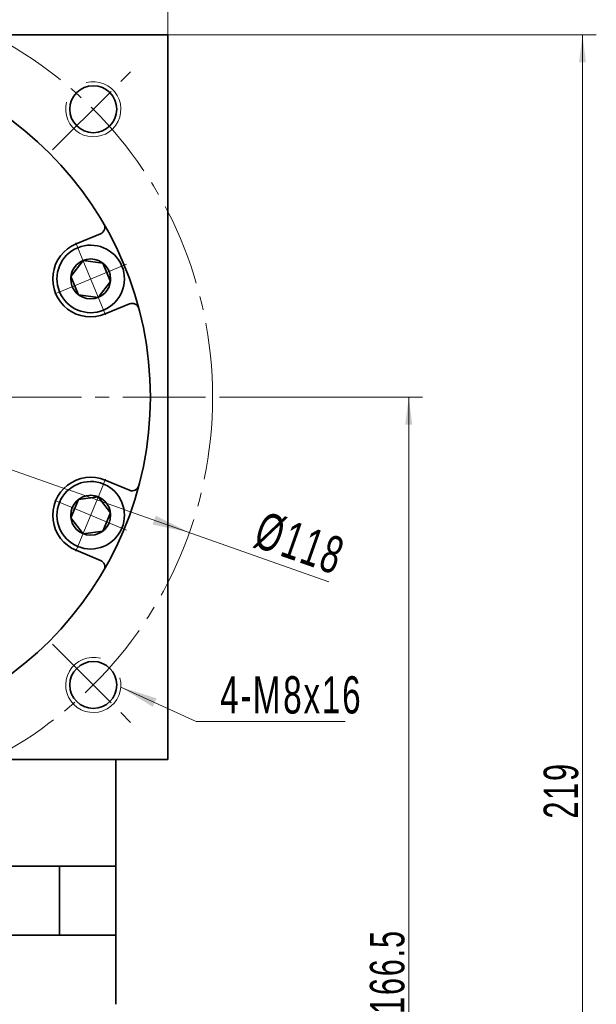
# Model space of a CAD drawing. Header units: millimetres. Extents: x 2856 to 3616, y -178 to 370.
# Tile 6 of 7: x 3364 to 3447, y 141 to 283. Entities that reach past the tile are written whole.
import ezdxf

# ---------------------------------------------------------------- set-up
doc = ezdxf.new("R2010")
doc.units = ezdxf.units.MM
doc.set_wipeout_variables(frame=1)
doc.linetypes.add('点画线', pattern=[18, 12, -2, 2, -2])
doc.layers.get('0').update_dxf_attribs({"lineweight": 35})
for name, color, linetype, lineweight in [('EB0', 7, 'Continuous', 35), ('中心线层', 1, '点画线', 18), ('尺寸线层', 3, 'Continuous', 18), ('粗实线层', 7, 'Continuous', 35)]:
    doc.layers.add(name, color=color, linetype=linetype, lineweight=lineweight)
doc.styles.add('标准', font='txt', dxfattribs={"width": 0.667})
doc.dimstyles.new('a4-1-1', dxfattribs={"dimtxt": 3, "dimasz": 3, "dimexe": 1.5, "dimexo": 0, "dimgap": 0.5, "dimtad": 1, "dimdec": 3, "dimdsep": 46, "dimtxsty": '标准', "dimblk": '_CAXARROW', "dimcen": 0, "dimdle": 6, "dimazin": 2, "dimtfac": 0.707107, "dimtdec": 3, "dimtix": 1, "dimtmove": 2, "dimatfit": 3, "dimfxl": 0, "dimfrac": 2, "dimtolj": 1, "dimarcsym": 0})
doc.dimstyles.new('标准', dxfattribs={"dimtxt": 3.5, "dimasz": 4, "dimexe": 2, "dimexo": 0, "dimtad": 1, "dimdsep": 46, "dimtxsty": '标准', "dimblk": '_CAXARROW', "dimcen": 0, "dimdle": 8, "dimazin": 2, "dimtfac": 0.707107, "dimtdec": 3, "dimtmove": 2, "dimatfit": 3, "dimfxl": 0, "dimfrac": 2, "dimtolj": 1, "dimarcsym": 0})

# ---------------------------------------------------------------- blocks, each defined once
blk = doc.blocks.new('*X33')
at = {"layer": '尺寸线层', "linetype": 'Continuous'}
for points in [[(3280.29, 299.01), (3285.69, 299.68), (3285.69, 298.33)], [(3385.29, 299.01), (3379.89, 299.68), (3379.89, 298.33)]]:
    blk.add_hatch(color=0, dxfattribs=at).paths.add_polyline_path(points, flags=0)
at = {"layer": '尺寸线层', "color": 0, "linetype": 'Continuous'}
for p, q in [((3280.29, 281.11), (3280.29, 301.71)), ((3385.29, 281.11), (3385.29, 301.71)), ((3280.29, 299.01), (3385.29, 299.01))]:
    blk.add_line(p, q, dxfattribs=at)
at = {"layer": '尺寸线层', "color": 0, "insert": (3332.79, 302.58), "char_height": 5.4, "width": 14.0022, "attachment_point": 5, "line_spacing_factor": 1.15057, "style": '标准'}
blk.add_mtext('\\T1.1;105', dxfattribs=at)
blk = doc.blocks.new('_CAXARROW')
blk.add_hatch(color=0).paths.add_polyline_path([(0, 0), (-1, 0.125), (-1, -0.125)], flags=0)
blk = doc.blocks.new('*X35')
at = {"layer": '中心线层', "linetype": '点画线', "lineweight": 18}
for p, q in [((0, -5.64), (0, 5.64)), ((-5.64, 0), (5.64, 0))]:
    blk.add_line(p, q, dxfattribs=at)
at = {"layer": '粗实线层'}
for p, q in [((-2.89, 0), (-1.44, 2.5)), ((-1.44, 2.5), (1.44, 2.5)), ((2.89, 0), (1.44, 2.5)), ((2.89, 0), (1.44, 2.5)), ((-2.89, 0), (-1.44, -2.5)), ((2.89, 0), (1.44, -2.5)), ((-1.44, -2.5), (1.44, -2.5))]:
    blk.add_line(p, q, dxfattribs=at)
blk.add_circle((0, 0), 2.89, dxfattribs=at)
for start, end in [(0, 180), (180, 360)]:
    blk.add_arc((0, 0), 4.89, start, end, dxfattribs=at)
blk = doc.blocks.new('*X36')
at = {"layer": '尺寸线层', "linetype": 'Continuous'}
for points in [[(3277.15, 248.24), (3282.02, 245.8), (3282.47, 247.08)], [(3388.43, 208.99), (3383.12, 210.15), (3383.56, 211.42)]]:
    blk.add_hatch(color=0, dxfattribs=at).paths.add_polyline_path(points, flags=0)
at = {"layer": '尺寸线层', "color": 0, "linetype": 'Continuous'}
blk.add_line((3408.65, 201.86), (3277.15, 248.24), dxfattribs=at)
at = {"layer": '尺寸线层', "color": 0, "insert": (3404.44, 207.38), "char_height": 5.4, "width": 23.2228, "attachment_point": 5, "rotation": 340.5734, "line_spacing_factor": 1.15057, "style": '标准'}
blk.add_mtext('\\T1.1;%%C118', dxfattribs=at)
blk = doc.blocks.new('*X37')
at = {"layer": '尺寸线层', "linetype": 'Continuous'}
blk.add_hatch(color=0, dxfattribs=at).paths.add_polyline_path([(-11.71, 4.98), (-6.52, 3.35), (-7.08, 2.12)], flags=0)
at = {"layer": '尺寸线层', "color": 0, "linetype": 'Continuous'}
blk.add_line((-11.71, 4.98), (-0.81, 0), dxfattribs=at)
at = {"layer": '尺寸线层', "color": 0}
for p, q in [((-0.81, 0), (0, 0)), ((0, 0), (20.82, 0)), ((0, 0), (0, 0))]:
    blk.add_line(p, q, dxfattribs=at)
at = {"layer": '尺寸线层', "color": 0, "insert": (2.7, 1.08), "char_height": 5.4, "width": 36.2438, "attachment_point": 7, "line_spacing_factor": 1.15057, "style": '标准'}
blk.add_mtext('\\T1.1;4-M8x16', dxfattribs=at)
blk = doc.blocks.new('*X50')
at = {"layer": '尺寸线层', "linetype": 'Continuous'}
for points in [[(3445.39, 281.11), (3445.89, 277.11), (3444.89, 277.11)], [(3445.39, 62.11), (3445.89, 66.11), (3444.89, 66.11)]]:
    blk.add_hatch(color=0, dxfattribs=at).paths.add_polyline_path(points, flags=0)
at = {"layer": '尺寸线层', "color": 0, "linetype": 'Continuous'}
for p, q in [((3385.29, 281.11), (3447.39, 281.11)), ((3445.39, 281.11), (3445.39, 62.11)), ((3377.79, 62.11), (3447.39, 62.11))]:
    blk.add_line(p, q, dxfattribs=at)
at = {"layer": '尺寸线层', "color": 0, "insert": (3442.3, 171.61), "char_height": 5, "width": 13.2174, "attachment_point": 5, "rotation": 90, "line_spacing_factor": 1.15057, "style": '标准'}
blk.add_mtext('\\T1.1;219', dxfattribs=at)
blk = doc.blocks.new('*X51')
at = {"layer": '尺寸线层', "linetype": 'Continuous'}
for points in [[(3420.22, 228.61), (3420.72, 224.61), (3419.72, 224.61)], [(3420.22, 62.11), (3420.72, 66.11), (3419.72, 66.11)]]:
    blk.add_hatch(color=0, dxfattribs=at).paths.add_polyline_path(points, flags=0)
at = {"layer": '尺寸线层', "color": 0, "linetype": 'Continuous'}
for p, q in [((3394.79, 228.61), (3422.22, 228.61)), ((3420.22, 228.61), (3420.22, 62.11)), ((3377.79, 62.11), (3422.22, 62.11))]:
    blk.add_line(p, q, dxfattribs=at)
at = {"layer": '尺寸线层', "color": 0, "insert": (3417.12, 145.36), "char_height": 5, "width": 23.1179, "attachment_point": 5, "rotation": 90, "line_spacing_factor": 1.15057, "style": '标准'}
blk.add_mtext('\\T1.1;166.5', dxfattribs=at)

msp = doc.modelspace()

# ---------------------------------------------------------------- linework, layer by layer
at = {"color": 7, "linetype": 'Continuous', "lineweight": 0}
for centre, start, end in [((3374.5108, 270.3332), 165, 105), ((3374.5108, 270.3332), 165, 105), ((3374.5108, 186.8946), 75, 15), ((3374.5108, 186.8946), 75, 15)]:
    msp.add_arc(centre, 4, start, end, dxfattribs=at)
at = {"layer": 'EB0'}
for p, q in [((3377.7915, 160.6139), (3287.7915, 160.6139)), ((3372.7915, 160.6139), (3377.7915, 160.6139)), ((3377.7915, 160.6139), (3377.7915, 140.6139)), ((3377.7915, 150.6139), (3287.7915, 150.6139))]:
    msp.add_line(p, q, dxfattribs=at)
at = {"layer": '中心线层'}
for p, q in [((3368.6143, 264.4367), (3380.51, 276.3324)), ((3270.7915, 228.6139), (3394.7915, 228.6139)), ((3368.6143, 192.7911), (3380.51, 180.8953))]:
    msp.add_line(p, q, dxfattribs=at)
at = {"layer": '粗实线层'}
for p, q in [((3280.2915, 281.1139), (3385.2915, 281.1139)), ((3385.2915, 281.1139), (3385.2915, 176.1139)), ((3372.0303, 250.8203), (3375.5567, 252.281)), ((3376.2398, 216.5701), (3379.7662, 215.1094)), ((3385.2915, 176.1139), (3280.2915, 176.1139)), ((3377.7915, 160.6139), (3377.7915, 176.1139)), ((3369.6039, 160.6139), (3369.6039, 150.6139))]:
    msp.add_line(p, q, dxfattribs=at)
for centre, radius in [((3332.7915, 228.6139), 50), ((3374.5108, 270.3332), 3.4), ((3374.5108, 186.8946), 3.4)]:
    msp.add_circle(centre, radius, dxfattribs=at)
for centre, radius, start, end in [((3375.174, 253.2048), 1, 292.499975, 30.122987), ((3374.1351, 245.7389), 5.5, 112.5, 292.5), ((3380.1489, 241.1944), 1, 14.877013, 112.500025), ((3374.1351, 211.4888), 5.5, 67.5, 247.5), ((3380.1489, 216.0333), 1, 247.499975, 345.122987), ((3375.174, 204.0229), 1, 329.877013, 67.500025)]:
    msp.add_arc(centre, radius, start, end, dxfattribs=at)

# ---------------------------------------------------------------- block references
at = {"layer": '尺寸线层'}
msp.add_blockref('*X37', (3390.2062, 181.6047), dxfattribs=at)

# ---------------------------------------------------------------- dimensions: what is measured, and where the dimension line sits
dim = msp.add_linear_dim(base=(3385.2915, 299.0093), p1=(3280.2915, 281.1139), p2=(3385.2915, 281.1139), angle=0, dimstyle='a4-1-1', override={"dimsah": 1, "dimtfill": 1, "dimtzin": 8}, dxfattribs=at)
dim.commit()
dim.dimension.update_dxf_attribs({"geometry": '*X33', "text_midpoint": (3332.7915, 302.5801)})

# ---------------------------------------------------------------- next in the draw order: wipeouts: each hides what was drawn before it
for points in [[(3376.0064, 241.2212), (3376.0317, 241.2318), (3376.057, 241.2425), (3376.0823, 241.2534), (3376.1074, 241.2644), (3376.1326, 241.2755), (3376.1576, 241.2868), (3376.1826, 241.2982), (3376.2075, 241.3098), (3376.2324, 241.3215), (3376.2572, 241.3334), (3376.2819, 241.3454), (3376.3065, 241.3575), (3376.3311, 241.3698), (3376.3556, 241.3822), (3376.3801, 241.3947), (3376.4044, 241.4074), (3376.4288, 241.4202), (3376.453, 241.4332), (3376.4771, 241.4463), (3376.5012, 241.4595), (3376.5252, 241.4729), (3376.5492, 241.4864), (3376.573, 241.5), (3376.5968, 241.5138), (3376.6205, 241.5277), (3376.6441, 241.5417), (3376.6677, 241.5559), (3376.6911, 241.5702), (3376.7145, 241.5846), (3376.7378, 241.5992), (3376.7378, 241.5992), (3376.9284, 241.7253), (3377.1129, 241.8602), (3377.2909, 242.0036), (3377.4619, 242.1551), (3377.6258, 242.3144), (3377.782, 242.4813), (3377.9302, 242.6552), (3378.0701, 242.8359), (3378.2015, 243.023), (3378.3239, 243.2159), (3378.4372, 243.4144), (3378.5411, 243.618), (3378.6354, 243.8261), (3378.7199, 244.0385), (3378.7943, 244.2546), (3378.8586, 244.4739), (3378.9126, 244.696), (3378.9561, 244.9203), (3378.989, 245.1465), (3379.0114, 245.3739), (3379.0232, 245.6022), (3379.0242, 245.8307), (3379.0146, 246.0591), (3378.9943, 246.2867), (3378.9634, 246.5131), (3378.9219, 246.7379), (3378.87, 246.9605), (3378.8078, 247.1804), (3378.7353, 247.3971), (3378.6528, 247.6103), (3378.6528, 247.6103), (3378.5605, 247.8193), (3378.4584, 248.0238), (3378.347, 248.2233), (3378.2263, 248.4174), (3378.0967, 248.6056), (3377.9584, 248.7876), (3377.8118, 248.9629), (3377.6571, 249.1312), (3377.4948, 249.292), (3377.3251, 249.4451), (3377.1484, 249.5901), (3376.9652, 249.7267), (3376.7758, 249.8546), (3376.5806, 249.9735), (3376.3801, 250.0831), (3376.1746, 250.1833), (3375.9648, 250.2737), (3375.7509, 250.3543), (3375.5335, 250.4247), (3375.313, 250.4849), (3375.09, 250.5348), (3374.8648, 250.5742), (3374.6381, 250.603), (3374.4103, 250.6212), (3374.1819, 250.6287), (3373.9534, 250.6256), (3373.7252, 250.6117), (3373.498, 250.5873), (3373.2722, 250.5522), (3373.0482, 250.5066), (3373.0482, 250.5066), (3373.0214, 250.5004), (3372.9947, 250.4941), (3372.968, 250.4876), (3372.9413, 250.481), (3372.9147, 250.4742), (3372.8881, 250.4673), (3372.8616, 250.4602), (3372.8351, 250.453), (3372.8086, 250.4456), (3372.7822, 250.4381), (3372.7558, 250.4304), (3372.7295, 250.4226), (3372.7032, 250.4146), (3372.6769, 250.4065), (3372.6507, 250.3982), (3372.6246, 250.3898), (3372.5984, 250.3812), (3372.5724, 250.3725), (3372.5464, 250.3637), (3372.5204, 250.3547), (3372.4945, 250.3455), (3372.4686, 250.3362), (3372.4428, 250.3268), (3372.4171, 250.3172), (3372.3914, 250.3075), (3372.3658, 250.2976), (3372.3402, 250.2876), (3372.3146, 250.2775), (3372.2892, 250.2672), (3372.2637, 250.2567), (3372.2637, 250.2567), (3372.0299, 250.1526), (3371.8018, 250.0364), (3371.5801, 249.9083), (3371.3653, 249.7689), (3371.1582, 249.6184), (3370.9593, 249.4573), (3370.769, 249.286), (3370.588, 249.105), (3370.4167, 248.9147), (3370.2556, 248.7158), (3370.1051, 248.5087), (3369.9657, 248.294), (3369.8377, 248.0722), (3369.7214, 247.8441), (3369.6173, 247.6103), (3369.5256, 247.3713), (3369.4464, 247.1278), (3369.3802, 246.8805), (3369.327, 246.6301), (3369.2869, 246.3772), (3369.2601, 246.1226), (3369.2467, 245.8669), (3369.2467, 245.6109), (3369.2601, 245.3553), (3369.2869, 245.1007), (3369.327, 244.8478), (3369.3802, 244.5974), (3369.4464, 244.3501), (3369.5256, 244.1066), (3369.6173, 243.8676), (3369.6173, 243.8676), (3369.7214, 243.6337), (3369.8377, 243.4056), (3369.9657, 243.1839), (3370.1051, 242.9692), (3370.2556, 242.7621), (3370.4167, 242.5631), (3370.588, 242.3729), (3370.769, 242.1919), (3370.9593, 242.0206), (3371.1582, 241.8594), (3371.3653, 241.709), (3371.5801, 241.5695), (3371.8018, 241.4415), (3372.0299, 241.3253), (3372.2637, 241.2212), (3372.5028, 241.1294), (3372.7462, 241.0503), (3372.9935, 240.984), (3373.2439, 240.9308), (3373.4968, 240.8908), (3373.7514, 240.864), (3374.0071, 240.8506), (3374.2631, 240.8506), (3374.5187, 240.864), (3374.7733, 240.8908), (3375.0262, 240.9308), (3375.2766, 240.984), (3375.5239, 241.0503), (3375.7674, 241.1294)], [(3372.2637, 206.971), (3372.2892, 206.9606), (3372.3146, 206.9503), (3372.3402, 206.9401), (3372.3658, 206.9301), (3372.3914, 206.9202), (3372.4171, 206.9105), (3372.4428, 206.9009), (3372.4686, 206.8915), (3372.4945, 206.8822), (3372.5204, 206.873), (3372.5464, 206.864), (3372.5724, 206.8552), (3372.5984, 206.8465), (3372.6246, 206.8379), (3372.6507, 206.8295), (3372.6769, 206.8212), (3372.7032, 206.8131), (3372.7295, 206.8051), (3372.7558, 206.7973), (3372.7822, 206.7896), (3372.8086, 206.7821), (3372.8351, 206.7747), (3372.8616, 206.7675), (3372.8881, 206.7604), (3372.9147, 206.7535), (3372.9413, 206.7467), (3372.968, 206.7401), (3372.9947, 206.7336), (3373.0214, 206.7273), (3373.0482, 206.7211), (3373.0482, 206.7211), (3373.2722, 206.6755), (3373.498, 206.6404), (3373.7252, 206.616), (3373.9534, 206.6021), (3374.1819, 206.599), (3374.4103, 206.6065), (3374.6381, 206.6247), (3374.8648, 206.6535), (3375.09, 206.6929), (3375.313, 206.7428), (3375.5335, 206.803), (3375.7509, 206.8734), (3375.9648, 206.954), (3376.1746, 207.0444), (3376.3801, 207.1446), (3376.5806, 207.2542), (3376.7758, 207.3731), (3376.9652, 207.501), (3377.1484, 207.6376), (3377.3251, 207.7826), (3377.4948, 207.9357), (3377.6571, 208.0965), (3377.8118, 208.2648), (3377.9584, 208.4401), (3378.0967, 208.6221), (3378.2263, 208.8103), (3378.347, 209.0044), (3378.4584, 209.2039), (3378.5605, 209.4084), (3378.6528, 209.6174), (3378.6528, 209.6174), (3378.7353, 209.8306), (3378.8078, 210.0473), (3378.87, 210.2672), (3378.9219, 210.4898), (3378.9634, 210.7146), (3378.9943, 210.941), (3379.0146, 211.1686), (3379.0242, 211.397), (3379.0232, 211.6255), (3379.0114, 211.8538), (3378.989, 212.0812), (3378.9561, 212.3074), (3378.9126, 212.5317), (3378.8586, 212.7538), (3378.7943, 212.9731), (3378.7199, 213.1892), (3378.6354, 213.4016), (3378.5411, 213.6098), (3378.4372, 213.8133), (3378.3239, 214.0118), (3378.2015, 214.2047), (3378.0701, 214.3918), (3377.9302, 214.5725), (3377.782, 214.7464), (3377.6258, 214.9133), (3377.4619, 215.0726), (3377.2909, 215.2241), (3377.1129, 215.3675), (3376.9284, 215.5024), (3376.7378, 215.6286), (3376.7378, 215.6286), (3376.7145, 215.6431), (3376.6911, 215.6575), (3376.6677, 215.6718), (3376.6441, 215.686), (3376.6205, 215.7), (3376.5968, 215.7139), (3376.573, 215.7277), (3376.5492, 215.7413), (3376.5252, 215.7548), (3376.5012, 215.7682), (3376.4771, 215.7814), (3376.453, 215.7945), (3376.4288, 215.8075), (3376.4044, 215.8203), (3376.3801, 215.833), (3376.3556, 215.8455), (3376.3311, 215.8579), (3376.3065, 215.8702), (3376.2819, 215.8823), (3376.2572, 215.8943), (3376.2324, 215.9062), (3376.2075, 215.9179), (3376.1826, 215.9295), (3376.1576, 215.9409), (3376.1326, 215.9522), (3376.1074, 215.9633), (3376.0823, 215.9744), (3376.057, 215.9852), (3376.0317, 215.996), (3376.0064, 216.0065), (3376.0064, 216.0065), (3375.7674, 216.0983), (3375.5239, 216.1774), (3375.2766, 216.2437), (3375.0262, 216.2969), (3374.7733, 216.3369), (3374.5187, 216.3637), (3374.2631, 216.3771), (3374.0071, 216.3771), (3373.7514, 216.3637), (3373.4968, 216.3369), (3373.2439, 216.2969), (3372.9935, 216.2437), (3372.7462, 216.1774), (3372.5028, 216.0983), (3372.2637, 216.0065), (3372.0299, 215.9024), (3371.8018, 215.7862), (3371.5801, 215.6582), (3371.3653, 215.5187), (3371.1582, 215.3683), (3370.9593, 215.2072), (3370.769, 215.0359), (3370.588, 214.8548), (3370.4167, 214.6646), (3370.2556, 214.4656), (3370.1051, 214.2585), (3369.9657, 214.0438), (3369.8377, 213.8221), (3369.7214, 213.594), (3369.6173, 213.3601), (3369.6173, 213.3601), (3369.5256, 213.1211), (3369.4464, 212.8776), (3369.3802, 212.6303), (3369.327, 212.3799), (3369.2869, 212.127), (3369.2601, 211.8724), (3369.2467, 211.6168), (3369.2467, 211.3608), (3369.2601, 211.1051), (3369.2869, 210.8505), (3369.327, 210.5976), (3369.3802, 210.3472), (3369.4464, 210.0999), (3369.5256, 209.8565), (3369.6173, 209.6174), (3369.7214, 209.3836), (3369.8377, 209.1555), (3369.9657, 208.9338), (3370.1051, 208.719), (3370.2556, 208.5119), (3370.4167, 208.313), (3370.588, 208.1227), (3370.769, 207.9417), (3370.9593, 207.7704), (3371.1582, 207.6093), (3371.3653, 207.4588), (3371.5801, 207.3194), (3371.8018, 207.1914), (3372.0299, 207.0751)]]:
    msp.add_wipeout(points).dxf.layer = '粗实线层'

# ---------------------------------------------------------------- next in the draw order: linework, layer by layer
at = {"layer": '中心线层'}
msp.add_circle((3332.7915, 228.6139), 59, dxfattribs=at)
at = {"layer": '粗实线层'}
for p, q in [((3376.2398, 240.6576), (3379.7662, 242.1183)), ((3372.0303, 206.4074), (3375.5567, 204.9467))]:
    msp.add_line(p, q, dxfattribs=at)

# ---------------------------------------------------------------- next in the draw order: block references
for p, rotation in [((3374.1351, 245.7389), 292.5000000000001), ((3374.1351, 211.4888), 247.5000000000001)]:
    msp.add_blockref('*X35', p, dxfattribs=dict(at, rotation=rotation))

# ---------------------------------------------------------------- next in the draw order: dimensions: what is measured, and where the dimension line sits
at = {"layer": '尺寸线层'}
for base, p1, picture, middle in [((3445.3944, 62.1134), (3385.2915, 281.1139), '*X50', (3442.2964, 171.6136)), ((3420.2178, 62.1134), (3394.7915, 228.6139), '*X51', (3417.1198, 145.3636))]:
    dim = msp.add_linear_dim(base=base, p1=p1, p2=(3377.7915, 62.1134), angle=90, dimstyle='标准', override={"dimtxt": 5, "dimsah": 1, "dimtfill": 1, "dimtzin": 8, "dimarcsym": 0}, dxfattribs=at)
    dim.commit()
    dim.dimension.update_dxf_attribs({"geometry": picture, "text_midpoint": middle})
dim = msp.add_diameter_dim_2p(p1=(3277.1504, 248.2372), p2=(3388.4325, 208.9905), dimstyle='a4-1-1', override={"dimpost": '%%C<>', "dimsah": 1, "dimtfill": 1, "dimtzin": 8}, dxfattribs=at)
dim.commit()
dim.dimension.update_dxf_attribs({"geometry": '*X36', "text_midpoint": (3403.1768, 203.7906), "dimtype": 163})

doc.saveas('drawing.dxf')
